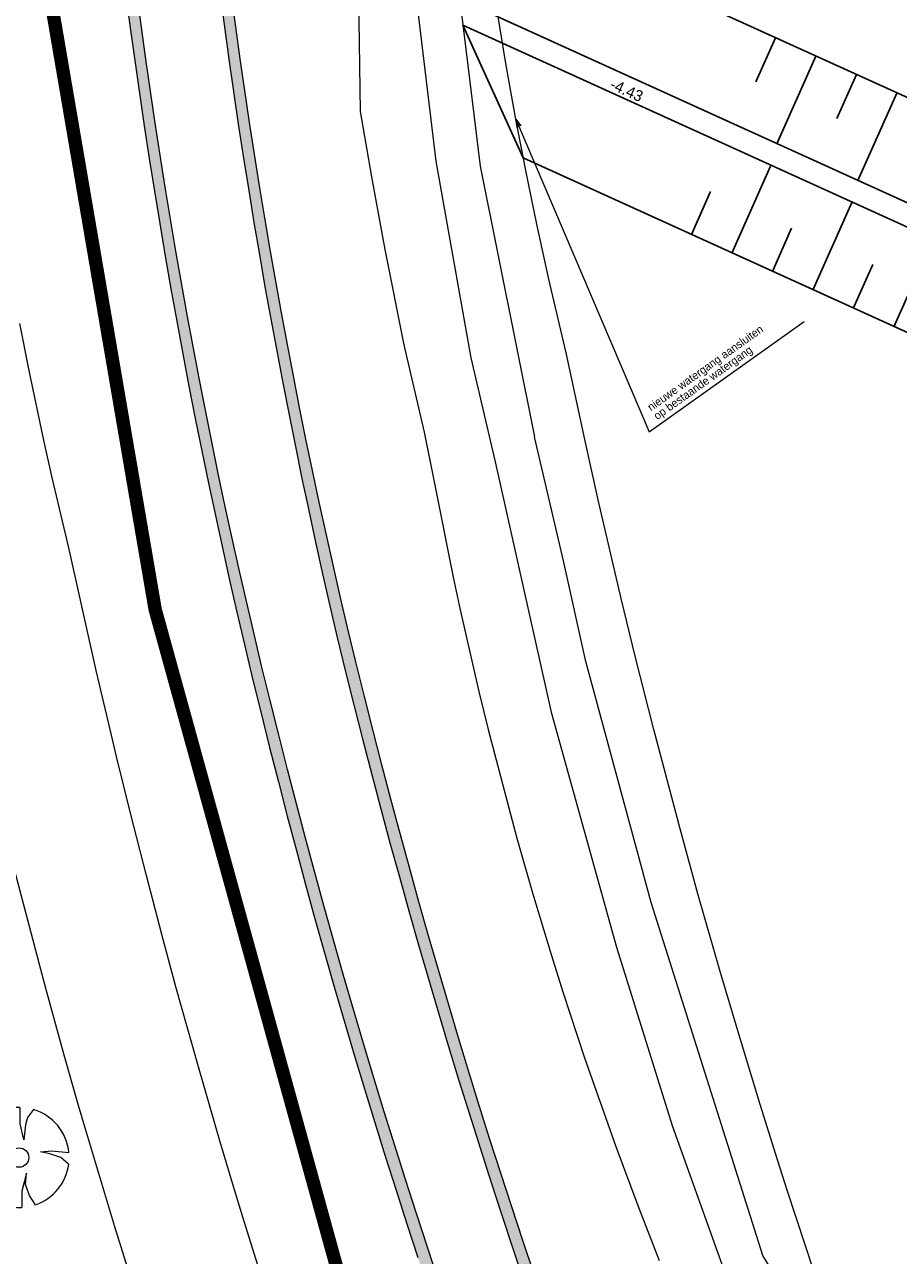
# Model space of a CAD drawing. Header units: metres. Extents: x 148316 to 148653, y 486436 to 486744.
# Tile 7 of 110: x 148400 to 148439, y 486476 to 486532. Entities that reach past the tile are written whole.
import ezdxf

# ---------------------------------------------------------------- set-up
doc = ezdxf.new("R2010")
doc.units = ezdxf.units.M
doc.header["$MEASUREMENT"] = 0
doc.layers.get('Defpoints').update_dxf_attribs({"color": 253, "lineweight": 13})
for name, color, linetype, lineweight in [('BWR-best-situatie', 2, 'Continuous', 13), ('TOP-L-topo objecten punt', 7, 'Continuous', 0), ('TOP-L-topo objecten vlak', 7, 'Continuous', 0), ('WVB-alg-werkgrens', 6, 'Continuous', 53), ('WVB-dim-terr-maatvoering 018', 7, 'Continuous', 13), ('WVB-pen-dik 025', 1, 'Continuous', 30), ('WVB-raster-80%', 252, 'Continuous', 30), ('WVB-tekst-dik 025', 1, 'Continuous', 30)]:
    doc.layers.add(name, color=color, linetype=linetype, lineweight=lineweight)
doc.styles.add('1 200   0.18', font='WORKING.shx', dxfattribs={"height": 0.36})
doc.styles.add('1 200   0.25', font='WORKING.shx', dxfattribs={"height": 0.5})
doc.dimstyles.new('TER 1 200', dxfattribs={"dimtxt": 0.36, "dimasz": 0.36, "dimexe": 0.18, "dimexo": 0.0625, "dimgap": 0.18, "dimtad": 1, "dimzin": 0, "dimdsep": 46, "dimtxsty": '1 200   0.18', "dimblk": 'TerminatorOpen_0.5', "dimcen": 0, "dimse1": 1, "dimse2": 1, "dimclrd": 256, "dimclre": 256, "dimclrt": 7, "dimazin": 0, "dimtfac": 1, "dimtdec": 0, "dimtmove": 1, "dimatfit": 1, "dimldrblk": 'TerminatorOpen_0.5', "dimfxl": 0.18, "dimfxlon": 1, "dimfrac": 2, "dimtolj": 1, "dimtzin": 0, "dimlwd": -1, "dimlwe": -1, "dimarcsym": 0})

# ---------------------------------------------------------------- blocks, each defined once
blk = doc.blocks.new('BBOOM')
at = {"layer": 'BWR-best-situatie'}
for p, q in [((0.016, 0.603), (0.016, 0.9)), ((0.016, 0.804), (0.016, 0.871)), ((0.15, 0.72), (0.116, 0.586)), ((0.26, 0.861), (0.15, 0.72)), ((0.083, 0.318), (0.016, 0.603)), ((0.116, 0.586), (0.083, 0.318)), ((-0.9, -0.042), (-0.637, 0.135)), ((-0.787, 0.185), (-0.89, 0.134)), ((-0.67, 0.217), (-0.787, 0.185)), ((-0.368, 0.218), (-0.67, 0.217)), ((-0.637, 0.135), (-0.368, 0.218)), ((0.384, 0.1), (0.586, 0.117)), ((0.551, 0.067), (0.384, 0.1)), ((0.752, 0), (0.551, 0.067)), ((0.586, 0.117), (0.895, 0.092)), ((0.89, -0.121), (0.752, 0)), ((0.133, -0.283), (0.05, -0.603)), ((0.116, -0.484), (0.133, -0.283)), ((0.05, -0.603), (0.051, -0.899)), ((0.184, -0.685), (0.116, -0.484)), ((0.293, -0.851), (0.184, -0.685))]:
    blk.add_line(p, q, dxfattribs=at)
blk.add_circle((0, 0), 0.174, dxfattribs=at)
for start, end in [(88.9495, 171.4867), (5.8447, 73.1614), (182.6375, 273.2485), (289.0687, 352.197)]:
    blk.add_arc((-0.001, 0), 0.9, start, end, dxfattribs=at)
blk = doc.blocks.new('TerminatorOpen_0.5')
at = {"color": 0, "linetype": 'ByBlock', "lineweight": -2}
for q in [(-1, 0.25), (-1, 0), (-1, -0.25)]:
    blk.add_line((0, 0), q, dxfattribs=at)
blk = doc.blocks.new('*D77')
at = {"layer": 'Defpoints', "color": 0, "lineweight": 40, "transparency": 16777216}
for p in [(148454.413, 486556.089), (148411.613, 486530.24)]:
    blk.add_point(p, dxfattribs=at)
at = {"layer": 'WVB-dim-terr-maatvoering 018', "transparency": 16777216}
blk.add_line((148451.901, 486554.572), (148454.105, 486555.903), dxfattribs=at)
at = {"layer": 'WVB-dim-terr-maatvoering 018', "transparency": 16777216, "xscale": 0.36, "yscale": 0.36, "zscale": 0.36, "rotation": 31.12999339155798}
blk.add_blockref('TerminatorOpen_0.5', (148454.413, 486556.089), dxfattribs=at)
at = {"layer": 'WVB-dim-terr-maatvoering 018', "color": 7, "transparency": 16777216, "insert": (148452.662, 486555.452), "char_height": 0.36, "attachment_point": 5, "rotation": 31.13, "style": '1 200   0.18'}
blk.add_mtext('\\A1;\\C7;R50.00', dxfattribs=at)

msp = doc.modelspace()

# ---------------------------------------------------------------- hatches: boundary and pattern name
at = {"layer": 'WVB-raster-80%', "lineweight": 0}
for points in [[(148429.847, 486454.591), (148430.293, 486454.908), (148429.765, 486456.184), (148429.164, 486457.657), (148428.57, 486459.133), (148427.983, 486460.612), (148427.403, 486462.093), (148426.831, 486463.577), (148426.265, 486465.064), (148425.707, 486466.554), (148425.156, 486468.047), (148424.613, 486469.542), (148424.076, 486471.04), (148423.547, 486472.54), (148423.025, 486474.043), (148422.51, 486475.548), (148422.003, 486477.056), (148421.503, 486478.566), (148421.01, 486480.079), (148420.525, 486481.594), (148420.047, 486483.111), (148419.576, 486484.631), (148419.112, 486486.153), (148418.656, 486487.677), (148418.207, 486489.203), (148417.766, 486490.732), (148417.332, 486492.262), (148416.906, 486493.795), (148416.487, 486495.33), (148416.075, 486496.867), (148415.671, 486498.405), (148415.274, 486499.946), (148414.884, 486501.488), (148414.502, 486503.033), (148414.128, 486504.579), (148413.798, 486505.985), (148413.476, 486507.393), (148413.161, 486508.803), (148412.853, 486510.214), (148412.552, 486511.626), (148412.259, 486513.041), (148411.973, 486514.456), (148411.694, 486515.874), (148411.422, 486517.292), (148411.158, 486518.712), (148410.901, 486520.133), (148410.651, 486521.556), (148410.409, 486522.98), (148410.174, 486524.405), (148409.947, 486525.831), (148409.726, 486527.259), (148409.513, 486528.687), (148409.308, 486530.117), (148409.11, 486531.547), (148408.919, 486532.979), (148408.735, 486534.412), (148408.559, 486535.845), (148408.39, 486537.28), (148408.229, 486538.715), (148408.075, 486540.151), (148407.928, 486541.588), (148407.789, 486543.026), (148407.634, 486544.408), (148407.151, 486544.383), (148407.151, 486544.376), (148407.273, 486543.053), (148407.414, 486541.597), (148407.563, 486540.143), (148407.719, 486538.69), (148407.882, 486537.237), (148408.053, 486535.785), (148408.232, 486534.334), (148408.417, 486532.884), (148408.61, 486531.435), (148408.81, 486529.987), (148409.018, 486528.54), (148409.233, 486527.094), (148409.455, 486525.649), (148409.685, 486524.205), (148409.922, 486522.762), (148410.166, 486521.321), (148410.417, 486519.881), (148410.676, 486518.442), (148410.942, 486517.004), (148411.216, 486515.568), (148411.496, 486514.134), (148411.784, 486512.7), (148412.079, 486511.269), (148412.382, 486509.838), (148412.692, 486508.41), (148413.008, 486506.982), (148413.333, 486505.557), (148413.664, 486504.133), (148414.04, 486502.591), (148414.424, 486501.051), (148414.815, 486499.514), (148415.214, 486497.977), (148415.619, 486496.443), (148416.032, 486494.911), (148416.453, 486493.381), (148416.881, 486491.853), (148417.316, 486490.326), (148417.758, 486488.802), (148418.208, 486487.281), (148418.665, 486485.761), (148419.129, 486484.243), (148419.6, 486482.728), (148420.079, 486481.215), (148420.565, 486479.704), (148421.058, 486478.196), (148421.559, 486476.69), (148422.066, 486475.186), (148422.581, 486473.685), (148423.103, 486472.187), (148423.632, 486470.691), (148424.168, 486469.197), (148424.712, 486467.706), (148425.262, 486466.218), (148425.82, 486464.732), (148426.385, 486463.249), (148426.957, 486461.769), (148427.536, 486460.291), (148428.122, 486458.816), (148428.715, 486457.344), (148429.315, 486455.875)], [(148426.349, 486452.101), (148426.813, 486452.432), (148426.65, 486452.82), (148426.038, 486454.295), (148425.432, 486455.773), (148424.835, 486457.254), (148424.244, 486458.738), (148423.66, 486460.224), (148423.084, 486461.714), (148422.514, 486463.206), (148421.952, 486464.701), (148421.397, 486466.198), (148420.849, 486467.698), (148420.309, 486469.201), (148419.775, 486470.707), (148419.249, 486472.215), (148418.731, 486473.725), (148418.219, 486475.238), (148417.715, 486476.753), (148417.218, 486478.271), (148416.728, 486479.791), (148416.246, 486481.314), (148415.771, 486482.838), (148415.303, 486484.365), (148414.843, 486485.895), (148414.39, 486487.426), (148413.944, 486488.96), (148413.506, 486490.495), (148413.075, 486492.033), (148412.652, 486493.573), (148412.236, 486495.115), (148411.827, 486496.659), (148411.426, 486498.205), (148411.032, 486499.753), (148410.646, 486501.302), (148410.267, 486502.854), (148409.896, 486504.407), (148409.566, 486505.822), (148409.243, 486507.238), (148408.927, 486508.656), (148408.619, 486510.075), (148408.318, 486511.497), (148408.024, 486512.919), (148407.737, 486514.343), (148407.458, 486515.769), (148407.186, 486517.196), (148406.922, 486518.624), (148406.664, 486520.054), (148406.414, 486521.485), (148406.172, 486522.917), (148405.937, 486524.351), (148405.709, 486525.786), (148405.488, 486527.222), (148405.275, 486528.658), (148405.07, 486530.097), (148404.871, 486531.536), (148404.68, 486532.976), (148404.497, 486534.417), (148404.321, 486535.859), (148404.152, 486537.302), (148403.991, 486538.745), (148403.837, 486540.19), (148403.69, 486541.635), (148403.551, 486543.081), (148403.455, 486544.134), (148403.003, 486544.104), (148403.167, 486541.823), (148403.316, 486540.347), (148403.471, 486538.873), (148403.635, 486537.399), (148403.806, 486535.926), (148403.985, 486534.453), (148404.171, 486532.982), (148404.365, 486531.512), (148404.567, 486530.043), (148404.776, 486528.575), (148404.993, 486527.108), (148405.217, 486525.642), (148405.449, 486524.177), (148405.689, 486522.713), (148405.936, 486521.251), (148406.191, 486519.79), (148406.453, 486518.331), (148406.723, 486516.872), (148407.001, 486515.416), (148407.286, 486513.96), (148407.579, 486512.506), (148407.879, 486511.054), (148408.186, 486509.603), (148408.501, 486508.154), (148408.824, 486506.707), (148409.154, 486505.261), (148409.492, 486503.817), (148409.862, 486502.271), (148410.24, 486500.727), (148410.625, 486499.185), (148411.018, 486497.644), (148411.418, 486496.106), (148411.825, 486494.569), (148412.24, 486493.035), (148412.662, 486491.502), (148413.092, 486489.972), (148413.529, 486488.443), (148413.973, 486486.917), (148414.425, 486485.393), (148414.883, 486483.871), (148415.35, 486482.351), (148415.823, 486480.834), (148416.304, 486479.319), (148416.792, 486477.806), (148417.287, 486476.295), (148417.79, 486474.787), (148418.3, 486473.282), (148418.817, 486471.778), (148419.341, 486470.278), (148419.872, 486468.78), (148420.411, 486467.284), (148420.957, 486465.791), (148421.51, 486464.301), (148422.07, 486462.813), (148422.637, 486461.328), (148423.212, 486459.846), (148423.793, 486458.366), (148424.382, 486456.89), (148424.978, 486455.416), (148425.58, 486453.945), (148426.19, 486452.477)]]:
    msp.add_hatch(color=256, dxfattribs=at).paths.add_polyline_path(points, flags=0)

# ---------------------------------------------------------------- linework, layer by layer
at = {"layer": 'TOP-L-topo objecten vlak', "color": 7, "linetype": 'Continuous', "lineweight": 0}
for p, q in [((148418.539, 486537.988), (148420.083, 486525.296)), ((148416.872, 486535.751), (148418.095, 486525.521)), ((148414.593, 486534.539), (148414.686, 486527.743)), ((148414.686, 486527.743), (148415.195, 486524.809)), ((148418.095, 486525.521), (148419.662, 486516.691)), ((148420.083, 486525.296), (148422.521, 486513.139)), ((148415.195, 486524.809), (148415.798, 486521.559)), ((148415.798, 486521.559), (148416.66, 486517.273)), ((148416.66, 486517.273), (148417.569, 486513.346)), ((148419.662, 486516.691), (148420.758, 486512.017)), ((148417.569, 486513.346), (148418.01, 486511.199)), ((148423.834, 486507.571), (148422.521, 486513.139)), ((148420.758, 486512.017), (148423.268, 486500.781)), ((148418.01, 486511.199), (148418.874, 486506.832)), ((148424.834, 486503.046), (148423.834, 486507.571)), ((148418.874, 486506.832), (148419.188, 486505.366)), ((148419.188, 486505.366), (148420.025, 486501.712)), ((148427.766, 486492.235), (148424.834, 486503.046)), ((148420.025, 486501.712), (148420.444, 486500)), ((148423.268, 486500.781), (148426.209, 486490.231)), ((148420.444, 486500), (148421.732, 486495.122)), ((148421.732, 486495.122), (148422.435, 486492.664)), ((148422.435, 486492.664), (148423.269, 486489.9)), ((148432.79, 486476.385), (148427.766, 486492.235)), ((148426.209, 486490.231), (148428.71, 486482.219)), ((148423.269, 486489.9), (148423.815, 486488.172)), ((148423.815, 486488.172), (148424.762, 486485.3)), ((148424.762, 486485.3), (148426.178, 486481.271)), ((148428.71, 486482.219), (148431.932, 486473.216)), ((148426.178, 486481.271), (148427.165, 486478.626)), ((148427.165, 486478.626), (148428.127, 486476.158)), ((148435.83, 486471.355), (148432.79, 486476.385))]:
    msp.add_line(p, q, dxfattribs=at)
at = {"layer": 'TOP-L-topo objecten vlak', "color": 7, "linetype": 'Continuous', "lineweight": 0, "flags": 128}
for points in [[(148392.19, 486533.769), (148392.952, 486524.534), (148392.948, 486522.228), (148393.499, 486519.074), (148393.897, 486516.954), (148394.482, 486514.044), (148395.099, 486511.181), (148395.98, 486507.4), (148396.974, 486502.815), (148397.618, 486500), (148398.047, 486498.182), (148398.432, 486496.59), (148399.03, 486494.183), (148400.535, 486488.437), (148401.377, 486485.392), (148402.022, 486483.132), (148402.347, 486482.017), (148403.651, 486477.678), (148404.735, 486474.224), (148406.082, 486470.106), (148407.703, 486465.378), (148409.3, 486460.93), (148414.91, 486446.04), (148412.628, 486444.759)], [(148435.863, 486473.274), (148433.899, 486479.269), (148433.448, 486480.673), (148432.666, 486483.161), (148431.673, 486486.416), (148430.871, 486489.128), (148429.872, 486492.617), (148429.066, 486495.54), (148427.885, 486500), (148427.066, 486503.235), (148426.419, 486505.887), (148425.385, 486510.317), (148424.782, 486513.024), (148423.955, 486516.91), (148423.17, 486520.221), (148422.628, 486522.683), (148422.13, 486525.1), (148421.687, 486527.398), (148421.238, 486529.904), (148420.963, 486531.549), (148420.708, 486533.159)], [(148420.555, 486447.977), (148414.42, 486463.02), (148413.259, 486466.329), (148412.352, 486468.989), (148411.738, 486470.831), (148411.025, 486473.013), (148410.227, 486475.511), (148409.421, 486478.103), (148409.104, 486479.139), (148408.417, 486481.431), (148407.423, 486484.848), (148406.417, 486488.445), (148405.782, 486490.794), (148405.086, 486493.442), (148404.387, 486496.188), (148403.749, 486498.78), (148403.456, 486500), (148402.835, 486502.646), (148402.123, 486505.799), (148401.61, 486508.16), (148400.84, 486511.38), (148400.495, 486512.911), (148399.819, 486516.113), (148399.404, 486518.229)]]:
    msp.add_lwpolyline(points, dxfattribs=at)
at = {"layer": 'WVB-alg-werkgrens', "const_width": 0.6, "flags": 128}
msp.add_lwpolyline([(148397.936, 486549.438), (148405.482, 486505.39), (148415.064, 486470.684), (148423.293, 486449.926), (148506.104, 486508.865), (148503.707, 486513.24), (148481.942, 486546.496), (148467.069, 486571.104), (148465.646, 486580.023), (148463.023, 486584.396), (148459.628, 486589.156), (148467.816, 486596.834), (148463.424, 486603.18), (148478.017, 486613.277), (148497.467, 486632.243), (148554.728, 486672.795)], dxfattribs=at)
at = {"layer": 'WVB-dim-terr-maatvoering 018'}
msp.add_line((148427.681, 486513.359), (148434.643, 486518.314), dxfattribs=at)
at = {"layer": 'WVB-pen-dik 025', "lineweight": 30}
for p, q in [((148458.423, 486519.667), (148420.168, 486537.06)), ((148455.626, 486516.215), (148419.172, 486532.789)), ((148419.313, 486531.626), (148422.02, 486525.672)), ((148454.974, 486515.413), (148419.313, 486531.626)), ((148433.347, 486531.054), (148432.467, 486529.088)), ((148435.173, 486530.238), (148433.413, 486526.304)), ((148436.996, 486529.416), (148436.109, 486527.433)), ((148438.813, 486528.579), (148437.056, 486524.654)), ((148452.165, 486511.967), (148422.02, 486525.672)), ((148431.395, 486521.392), (148433.129, 486525.298)), ((148429.576, 486522.224), (148430.434, 486524.156)), ((148435.032, 486519.728), (148436.777, 486523.658)), ((148433.214, 486520.56), (148434.077, 486522.504)), ((148438.677, 486518.079), (148440.426, 486522.018)), ((148436.851, 486518.896), (148437.733, 486520.881))]:
    msp.add_line(p, q, dxfattribs=at)
at = {"layer": 'WVB-raster-80%', "lineweight": 0, "flags": 128}
for points in [[(148404.171, 486532.982), (148404.365, 486531.512), (148404.567, 486530.043), (148404.776, 486528.575), (148404.993, 486527.108), (148405.217, 486525.642), (148405.449, 486524.177), (148405.689, 486522.713), (148405.936, 486521.251), (148406.191, 486519.79), (148406.453, 486518.331), (148406.723, 486516.872), (148407.001, 486515.416), (148407.286, 486513.96), (148407.579, 486512.506), (148407.879, 486511.054), (148408.186, 486509.603), (148408.501, 486508.154), (148408.824, 486506.707), (148409.154, 486505.261), (148409.492, 486503.817), (148409.862, 486502.271), (148410.24, 486500.727), (148410.625, 486499.185), (148411.018, 486497.644), (148411.418, 486496.106), (148411.825, 486494.569), (148412.24, 486493.035), (148412.662, 486491.502), (148413.092, 486489.972), (148413.529, 486488.443), (148413.973, 486486.917), (148414.425, 486485.393), (148414.883, 486483.871), (148415.35, 486482.351), (148415.823, 486480.834), (148416.304, 486479.319), (148416.792, 486477.806), (148417.287, 486476.295)], [(148418.219, 486475.238), (148417.715, 486476.753), (148417.218, 486478.271), (148416.728, 486479.791), (148416.246, 486481.314), (148415.771, 486482.838), (148415.303, 486484.365), (148414.843, 486485.895), (148414.39, 486487.426), (148413.944, 486488.96), (148413.506, 486490.495), (148413.075, 486492.033), (148412.652, 486493.573), (148412.236, 486495.115), (148411.827, 486496.659), (148411.426, 486498.205), (148411.032, 486499.753), (148410.646, 486501.302), (148410.267, 486502.854), (148409.896, 486504.407), (148409.566, 486505.822), (148409.243, 486507.238), (148408.927, 486508.656), (148408.619, 486510.075), (148408.318, 486511.497), (148408.024, 486512.919), (148407.737, 486514.343), (148407.458, 486515.769), (148407.186, 486517.196), (148406.922, 486518.624), (148406.664, 486520.054), (148406.414, 486521.485), (148406.172, 486522.917), (148405.937, 486524.351), (148405.709, 486525.786), (148405.488, 486527.222), (148405.275, 486528.658), (148405.07, 486530.097), (148404.871, 486531.536), (148404.68, 486532.976)], [(148408.417, 486532.884), (148408.61, 486531.435), (148408.81, 486529.987), (148409.018, 486528.54), (148409.233, 486527.094), (148409.455, 486525.649), (148409.685, 486524.205), (148409.922, 486522.762), (148410.166, 486521.321), (148410.417, 486519.881), (148410.676, 486518.442), (148410.942, 486517.004), (148411.216, 486515.568), (148411.496, 486514.134), (148411.784, 486512.7), (148412.079, 486511.269), (148412.382, 486509.838), (148412.692, 486508.41), (148413.008, 486506.982), (148413.333, 486505.557), (148413.664, 486504.133), (148414.04, 486502.591), (148414.424, 486501.051), (148414.815, 486499.514), (148415.214, 486497.977), (148415.619, 486496.443), (148416.032, 486494.911), (148416.453, 486493.381), (148416.881, 486491.853), (148417.316, 486490.326), (148417.758, 486488.802), (148418.208, 486487.281), (148418.665, 486485.761), (148419.129, 486484.243), (148419.6, 486482.728), (148420.079, 486481.215), (148420.565, 486479.704), (148421.058, 486478.196), (148421.559, 486476.69), (148422.066, 486475.186)], [(148422.51, 486475.548), (148422.003, 486477.056), (148421.503, 486478.566), (148421.01, 486480.079), (148420.525, 486481.594), (148420.047, 486483.111), (148419.576, 486484.631), (148419.112, 486486.153), (148418.656, 486487.677), (148418.207, 486489.203), (148417.766, 486490.732), (148417.332, 486492.262), (148416.906, 486493.795), (148416.487, 486495.33), (148416.075, 486496.867), (148415.671, 486498.405), (148415.274, 486499.946), (148414.884, 486501.488), (148414.502, 486503.033), (148414.128, 486504.579), (148413.798, 486505.985), (148413.476, 486507.393), (148413.161, 486508.803), (148412.853, 486510.214), (148412.552, 486511.626), (148412.259, 486513.041), (148411.973, 486514.456), (148411.694, 486515.874), (148411.422, 486517.292), (148411.158, 486518.712), (148410.901, 486520.133), (148410.651, 486521.556), (148410.409, 486522.98), (148410.174, 486524.405), (148409.947, 486525.831), (148409.726, 486527.259), (148409.513, 486528.687), (148409.308, 486530.117), (148409.11, 486531.547), (148408.919, 486532.979)]]:
    msp.add_lwpolyline(points, dxfattribs=at)

# ---------------------------------------------------------------- block references
at = {"layer": 'TOP-L-topo objecten punt', "color": 7, "linetype": 'Continuous', "lineweight": 0, "xscale": 2.5, "yscale": 2.5, "zscale": 2.5}
msp.add_blockref('BBOOM', (148399.37, 486480.78), dxfattribs=at)

# ---------------------------------------------------------------- texts
at = {"layer": 'WVB-tekst-dik 025', "linetype": 'Continuous'}
for s, insert, char_height, attachment_point, rotation, line_spacing_factor, style in [('-4.43', (148425.868, 486528.788), 0.5, 7, 335.518, 0.6, '1 200   0.25'), ('nieuwe watergang aansluiten\\Pop bestaande watergang', (148427.554, 486514.572), 0.36, 1, 35.4407, 0.798413, '1 200   0.18')]:
    msp.add_mtext(s, dxfattribs=dict(at, insert=insert, char_height=char_height, attachment_point=attachment_point, rotation=rotation, line_spacing_factor=line_spacing_factor, style=style))

# ---------------------------------------------------------------- dimensions: what is measured, and where the dimension line sits
at = {"layer": 'WVB-dim-terr-maatvoering 018'}
dim = msp.add_radius_dim(center=(148411.613, 486530.24), mpoint=(148454.413, 486556.089), text='\\C7;<>', dimstyle='TER 1 200', override={"dimtdec": 2, "dimtmove": 1}, dxfattribs=at)
dim.commit()
dim.dimension.update_dxf_attribs({"geometry": '*D77', "text_midpoint": (148452.848, 486555.144), "dimtype": 164})

# ---------------------------------------------------------------- leaders
msp.add_leader([(148421.687, 486527.398), (148427.681, 486513.359)], dimstyle='TER 1 200', override={"dimscale": 1, "dimclrd": 0}, dxfattribs=at)

doc.saveas('drawing.dxf')
